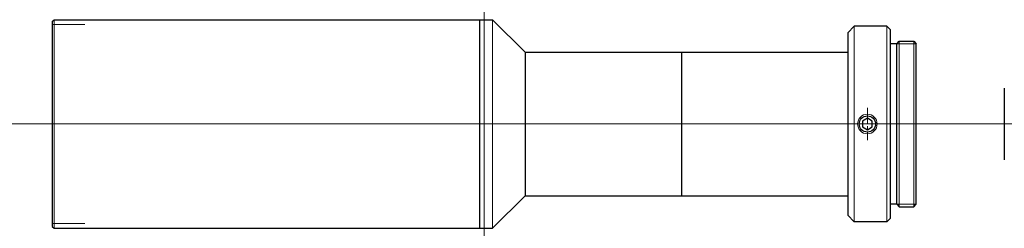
# Model space of a CAD drawing. Header units: millimetres. Extents: x -71 to 80, y 284 to 316.
import ezdxf

# ---------------------------------------------------------------- set-up
doc = ezdxf.new("R2010")
doc.units = ezdxf.units.MM
doc.header["$LTSCALE"] = 0.25
doc.linetypes.add('CENTER', pattern=[50.8, 31.75, -6.35, 6.35, -6.35])
doc.layers.add('00_補助線', color=252, linetype='Continuous', lineweight=0, plot=False)
for name, color, linetype, lineweight in [('01_外形線', 7, 'Continuous', 30), ('01_太線', 7, 'Continuous', 30), ('02_ﾈｼﾞ（断面）・遮光線仕切り', 7, 'Continuous', 20), ('03_ﾈｼﾞ・ﾛｰﾚｯﾄ・遮光線', 7, 'Continuous', 9), ('04_中心線', 1, 'CENTER', 20), ('06_面取線', 7, 'Continuous', 9)]:
    doc.layers.add(name, color=color, linetype=linetype, lineweight=lineweight)

msp = doc.modelspace()

# ---------------------------------------------------------------- linework, layer by layer
at = {"layer": '00_補助線'}
for p, q in [((-61.25, 315.25), (-66.25, 315.25)), ((-61.25, 284.75), (-66.25, 284.75))]:
    msp.add_line(p, q, dxfattribs=at)
for p, direction in [((0, 0), (0, 1)), ((0, 300), (1, 0))]:
    msp.add_xline(p, direction, dxfattribs=at)
at = {"layer": '01_外形線'}
for p, q in [((-66.25, 315.7), (-65.95, 316)), ((-66.25, 315.7), (-66.25, 284.3)), ((-65.95, 316), (1.25, 316)), ((-0.75, 316), (-0.75, 284)), ((1.25, 316), (6.25, 311)), ((55.75, 314), (56.75, 315)), ((61.75, 315), (56.75, 315)), ((61.75, 315), (62.25, 314.5)), ((62.25, 314.5), (62.25, 285.5)), ((55.75, 314), (55.75, 286)), ((6.25, 311), (55.75, 311)), ((6.25, 311), (6.25, 289)), ((6.25, 310.8), (6.25, 289.2)), ((30.25, 311), (30.25, 289)), ((79.75, 305.5), (79.75, 294.5)), ((1.25, 284), (6.25, 289)), ((6.25, 289), (55.75, 289)), ((55.75, 286), (56.75, 285)), ((61.75, 285), (62.25, 285.5)), ((-66.25, 284.3), (-65.95, 284)), ((-65.95, 284), (1.25, 284)), ((61.75, 285), (56.75, 285))]:
    msp.add_line(p, q, dxfattribs=at)
msp.add_lwpolyline([(58, 299.57), (58.75, 299.13), (59.5, 299.57), (59.5, 300.43), (58.75, 300.87), (58, 300.43)], close=True, dxfattribs=at)
msp.add_circle((58.75, 300), 1.25, dxfattribs=at)
at = {"layer": '01_太線'}
for p, q in [((63.25, 312.3), (63.65, 312.7)), ((63.65, 312.7), (65.85, 312.7)), ((65.85, 312.7), (66.25, 312.3)), ((63.25, 312.3), (62.25, 312.3)), ((63.25, 287.7), (63.25, 312.3)), ((66.25, 287.7), (66.25, 312.3)), ((63.25, 287.7), (62.25, 287.7)), ((63.25, 287.7), (63.65, 287.3)), ((63.65, 287.3), (65.85, 287.3)), ((65.85, 287.3), (66.25, 287.7))]:
    msp.add_line(p, q, dxfattribs=at)
at = {"layer": '02_ﾈｼﾞ（断面）・遮光線仕切り'}
for p, q in [((66.25, 312.3), (63.25, 312.3)), ((66.25, 287.7), (63.25, 287.7))]:
    msp.add_line(p, q, dxfattribs=at)
at = {"layer": '03_ﾈｼﾞ・ﾛｰﾚｯﾄ・遮光線'}
msp.add_circle((58.75, 300), 1.5, dxfattribs=at)
at = {"layer": '04_中心線', "ltscale": 0.3}
msp.add_line((58.75, 302.5), (58.75, 297.5), dxfattribs=at)
at = {"layer": '04_中心線'}
msp.add_line((79.75, 300), (-71.25, 300), dxfattribs=at)
at = {"layer": '06_面取線'}
for p, q in [((-65.95, 316), (-65.95, 284)), ((61.75, 285), (61.75, 315)), ((63.65, 287.3), (63.65, 312.7)), ((65.85, 287.3), (65.85, 312.7))]:
    msp.add_line(p, q, dxfattribs=at)
at = {"layer": '06_面取線', "lineweight": 20}
for p, q in [((1.25, 316), (1.25, 284)), ((56.75, 285), (56.75, 315))]:
    msp.add_line(p, q, dxfattribs=at)

doc.saveas('drawing.dxf')
